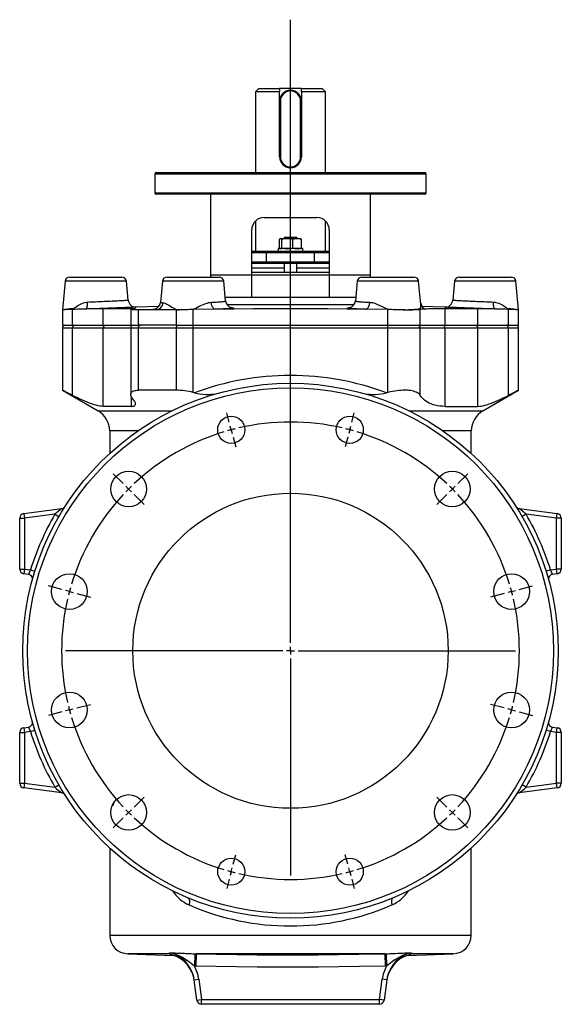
# Model space of a CAD drawing. Extents: x -375 to 427, y -62 to 976.
# Tile 4 of 4: x 78 to 427, y 341 to 976. Entities that reach past the tile are written whole.
import ezdxf

# ---------------------------------------------------------------- set-up
doc = ezdxf.new("R2010")
doc.units = 0
doc.layers.get('0').update_dxf_attribs({"linetype": 'CONTINUOUS'})
doc.layers.add('FORMAT', color=7, linetype='CONTINUOUS')

# ---------------------------------------------------------------- blocks, each defined once
blk = doc.blocks.new('SW_CENTERMARKSYMBOL_1')
at = {"layer": 'FORMAT', "color": 0}
for p, q in [((38.18, -137.47), (38.18, 264.48)), ((-1.29, 4.83), (-2.91, 10.87)), ((77.65, 4.83), (79.26, 10.87)), ((0, 0), (-0.65, 2.41)), ((0, 0), (0.65, -2.41)), ((76.35, 0), (75.7, -2.41)), ((76.35, 0), (77, 2.41)), ((1.29, -4.83), (2.91, -10.87)), ((75.06, -4.83), (73.44, -10.87)), ((-69.66, -34.64), (-76.02, -28.28)), ((146.01, -34.64), (152.37, -28.28)), ((-66.12, -38.18), (-67.89, -36.41)), ((142.47, -38.18), (144.24, -36.41)), ((-66.12, -38.18), (-64.35, -39.94)), ((-62.59, -41.71), (-56.22, -48.08)), ((138.94, -41.71), (132.57, -48.08)), ((142.47, -38.18), (140.71, -39.94)), ((-109.13, -103), (-117.82, -100.67)), ((185.48, -103), (194.17, -100.67)), ((-104.3, -104.3), (-106.71, -103.65)), ((-104.3, -104.3), (-101.88, -104.95)), ((-99.47, -105.59), (-90.78, -107.92)), ((175.82, -105.59), (167.13, -107.92)), ((180.65, -104.3), (178.24, -104.95)), ((180.65, -104.3), (183.06, -103.65)), ((33.18, -142.47), (-106.8, -142.47)), ((38.18, -142.47), (35.68, -142.47)), ((38.18, -142.47), (38.18, -139.97)), ((38.18, -142.47), (38.18, -144.97)), ((38.18, -142.47), (40.68, -142.47)), ((43.18, -142.47), (183.15, -142.47)), ((38.18, -147.47), (38.18, -287.45)), ((-99.47, -179.36), (-90.78, -177.03)), ((175.82, -179.36), (167.13, -177.03)), ((-109.13, -181.94), (-117.82, -184.27)), ((-104.3, -180.65), (-106.71, -181.3)), ((-104.3, -180.65), (-101.88, -180)), ((180.65, -180.65), (178.24, -180)), ((180.65, -180.65), (183.06, -181.3)), ((185.48, -181.94), (194.17, -184.27)), ((-62.59, -243.24), (-56.22, -236.87)), ((138.94, -243.24), (132.57, -236.87)), ((-66.12, -246.77), (-67.89, -248.54)), ((-66.12, -246.77), (-64.35, -245)), ((142.47, -246.77), (140.71, -245)), ((142.47, -246.77), (144.24, -248.54)), ((-69.66, -250.31), (-76.02, -256.67)), ((146.01, -250.31), (152.37, -256.67)), ((1.29, -280.12), (2.91, -274.08)), ((75.06, -280.12), (73.44, -274.08)), ((0, -284.95), (-0.65, -287.36)), ((0, -284.95), (0.65, -282.53)), ((76.35, -284.95), (75.7, -282.53)), ((76.35, -284.95), (77, -287.36)), ((-1.29, -289.78), (-2.91, -295.81)), ((77.65, -289.78), (79.26, -295.81))]:
    blk.add_line(p, q, dxfattribs=at)
for start, end in [(105, 105.97111), (104.02889, 105), (76.94223, 103.05777), (75, 75.97111), (74.02889, 75), (106.94223, 133.05777), (46.94223, 73.05777), (134.02889, 135), (45, 45.97111), (136.94223, 163.05777), (135, 135.97111), (44.02889, 45), (16.94223, 43.05777), (165, 165.97111), (164.02889, 165), (15, 15.97111), (14.02889, 15), (166.94223, 193.05777), (346.94223, 13.05777), (194.02889, 195), (195, 195.97111), (344.02889, 345), (345, 345.97111), (196.94223, 223.05777), (316.94223, 343.05777), (224.02889, 225), (225, 225.97111), (314.02889, 315), (315, 315.97111), (226.94223, 253.05777), (286.94223, 313.05777), (254.02889, 255), (255, 255.97111), (284.02889, 285), (285, 285.97111), (256.94223, 283.05777)]:
    blk.add_arc((38.18, -142.47), 147.5, start, end, dxfattribs=at)

msp = doc.modelspace()

# ---------------------------------------------------------------- linework, layer by layer
at = {"color": 7, "linetype": 'CONTINUOUS'}
for p, q in [((231.98, 931.14), (229.98, 929.14)), ((229.98, 929.14), (229.98, 877.04)), ((245.48, 929.14), (229.98, 929.14)), ((231.98, 931.14), (245.48, 931.14)), ((245.48, 931.14), (245.48, 929.14)), ((259.48, 931.14), (245.48, 931.14)), ((245.48, 923.14), (245.48, 929.14)), ((259.48, 931.14), (272.98, 931.14)), ((259.48, 929.14), (259.48, 931.14)), ((259.48, 929.14), (259.48, 923.14)), ((274.98, 929.14), (259.48, 929.14)), ((274.98, 929.14), (272.98, 931.14)), ((274.98, 877.04), (274.98, 929.14)), ((245.48, 887.14), (245.48, 923.14)), ((245.98, 923.14), (245.98, 887.14)), ((258.98, 887.14), (258.98, 923.14)), ((259.48, 923.14), (259.48, 887.14)), ((165.98, 877.04), (338.98, 877.04)), ((164.98, 876.04), (164.98, 864.04)), ((339.98, 864.04), (339.98, 876.04)), ((209.23, 863.04), (165.98, 863.04)), ((200.98, 863.04), (200.98, 810.84)), ((338.98, 863.04), (209.23, 863.04)), ((303.98, 810.84), (303.98, 863.04)), ((229.98, 845.86), (229.98, 826.34)), ((235.48, 848.04), (269.48, 848.04)), ((274.98, 826.34), (274.98, 845.85)), ((227.48, 810.84), (227.48, 840.04)), ((277.48, 840.04), (277.48, 810.84)), ((245.38, 828.52), (245.38, 833.86)), ((245.98, 834.44), (245.86, 834.36)), ((246.11, 834.44), (245.98, 834.44)), ((246.11, 834.44), (250.38, 834.44)), ((246.83, 828.52), (246.83, 833.86)), ((248.98, 835.34), (248.48, 834.84)), ((248.48, 834.84), (248.48, 834.44)), ((256.48, 834.84), (248.48, 834.84)), ((248.98, 835.34), (255.98, 835.34)), ((250.38, 834.44), (256.76, 834.44)), ((253.93, 828.52), (253.93, 833.86)), ((256.48, 834.84), (255.98, 835.34)), ((256.48, 834.44), (256.48, 834.84)), ((256.76, 834.44), (258.98, 834.44)), ((259.11, 834.36), (258.98, 834.44)), ((259.58, 828.52), (259.58, 833.86)), ((227.48, 826.34), (237.92, 826.34)), ((237.92, 826.34), (267.05, 826.34)), ((244.48, 827.94), (244.48, 826.34)), ((248.48, 827.94), (244.48, 827.94)), ((245.86, 828.01), (245.98, 827.94)), ((260.48, 827.94), (248.48, 827.94)), ((258.98, 827.94), (259.11, 828.01)), ((260.48, 826.34), (260.48, 827.94)), ((267.05, 826.34), (277.48, 826.34)), ((237.92, 818.34), (227.48, 818.34)), ((227.48, 812.84), (277.48, 812.84)), ((267.05, 818.34), (237.92, 818.34)), ((248.48, 818.34), (248.48, 812.84)), ((256.48, 812.84), (256.48, 818.34)), ((277.48, 818.34), (267.05, 818.34)), ((107.23, 806.92), (105.48, 788.55)), ((110.21, 809.64), (143.76, 809.64)), ((147.9, 794.73), (146.74, 806.92)), ((169.98, 806.92), (168.69, 793.31)), ((172.96, 809.64), (206.51, 809.64)), ((200.98, 810.84), (200.98, 809.64)), ((210.7, 794.2), (209.49, 806.92)), ((295.48, 806.92), (294.27, 794.2)), ((298.46, 809.64), (332.01, 809.64)), ((303.98, 809.64), (303.98, 810.84)), ((336.42, 791.82), (334.99, 806.92)), ((358.23, 806.92), (357.07, 794.73)), ((361.21, 809.64), (394.76, 809.64)), ((399.48, 788.55), (397.74, 806.92)), ((357.08, 794.73), (357.08, 794.73)), ((105.48, 788.55), (105.48, 778.64)), ((150.12, 789.17), (131.67, 789.17)), ((149.49, 788.71), (149.49, 778.64)), ((167.65, 790.72), (153.04, 790.21)), ((153.04, 790.21), (153.04, 790.21)), ((165.88, 788.55), (154.49, 788.55)), ((178.98, 788.55), (165.88, 788.55)), ((204.21, 788.83), (189.73, 788.63)), ((315.23, 788.63), (300.76, 788.83)), ((336.42, 791.82), (336.42, 791.83)), ((351.92, 790.21), (336.87, 790.73)), ((339.71, 789.02), (339.64, 789.03)), ((373.3, 789.17), (352.06, 789.17)), ((399.48, 778.64), (399.48, 788.55)), ((105.48, 778.64), (112.11, 778.64)), ((105.48, 776.64), (105.48, 736.64)), ((112.11, 778.64), (131.67, 778.64)), ((131.67, 778.64), (149.49, 778.64)), ((149.49, 778.64), (154.49, 778.64)), ((149.49, 776.64), (149.49, 734)), ((178.98, 778.64), (154.49, 778.64)), ((178.98, 778.64), (189.73, 778.64)), ((189.73, 778.64), (315.23, 778.64)), ((315.23, 778.64), (336.11, 778.64)), ((336.11, 778.64), (352.06, 778.64)), ((352.06, 778.64), (373.3, 778.64)), ((373.3, 778.64), (392.86, 778.64)), ((392.86, 778.64), (399.48, 778.64)), ((399.48, 736.64), (399.48, 776.64)), ((105.48, 736.64), (128.48, 723.36)), ((178.98, 736.64), (154.49, 736.64)), ((376.48, 723.36), (399.48, 736.64)), ((190.58, 734.99), (189.73, 735.2)), ((315.23, 735.2), (314.39, 734.99)), ((150.12, 726.24), (131.67, 726.24)), ((352.06, 726.24), (373.3, 726.24)), ((135.98, 710.37), (135.98, 695.85)), ((368.98, 695.85), (368.98, 710.37)), ((397.75, 661.66), (397.75, 661.66)), ((77.98, 621.27), (77.98, 654.11)), ((80.59, 657.08), (105.08, 660.3)), ((399.89, 660.3), (424.38, 657.08)), ((426.98, 654.11), (426.98, 621.27)), ((83.59, 617.9), (80.59, 618.29)), ((424.38, 618.29), (421.38, 617.9)), ((86.09, 614.14), (86.09, 614.13)), ((418.86, 614.18), (418.88, 614.13)), ((86.11, 523.09), (86.09, 523.14)), ((418.87, 523.14), (418.88, 523.14)), ((77.98, 483.17), (77.98, 516.01)), ((80.59, 518.98), (83.59, 519.37)), ((421.38, 519.37), (424.38, 518.98)), ((426.98, 516.01), (426.98, 483.17)), ((105.08, 476.97), (80.59, 480.19)), ((424.38, 480.19), (399.89, 476.97)), ((107.21, 475.62), (107.22, 475.61)), ((137.71, 468.64), (137.52, 468.64)), ((135.98, 441.42), (135.98, 385.22)), ((368.98, 385.22), (368.98, 441.42)), ((147.57, 373.23), (177.2, 372.2)), ((172.54, 373.21), (172.85, 373.18)), ((327.78, 372.2), (357.4, 373.23)), ((192.14, 343.24), (190.4, 356.47)), ((314.57, 356.47), (312.83, 343.24)), ((309.85, 340.64), (195.11, 340.64))]:
    msp.add_line(p, q, dxfattribs=at)
at = {"color": 8, "linetype": 'CONTINUOUS'}
for p, q in [((245.48, 923.14), (245.98, 923.14)), ((258.98, 923.14), (259.48, 923.14)), ((245.48, 887.14), (245.98, 887.14)), ((258.98, 887.14), (259.48, 887.14)), ((339.98, 876.04), (164.98, 876.04)), ((164.98, 864.04), (208.73, 864.04)), ((208.73, 864.04), (339.98, 864.04)), ((237.11, 825.34), (227.48, 825.34)), ((227.48, 819.34), (237.11, 819.34)), ((267.86, 825.34), (237.11, 825.34)), ((237.11, 819.34), (237.11, 825.34)), ((237.11, 819.34), (267.86, 819.34)), ((267.86, 819.34), (267.86, 825.34)), ((277.48, 825.34), (267.86, 825.34)), ((267.86, 819.34), (277.48, 819.34)), ((248.48, 815.34), (227.48, 815.34)), ((277.48, 815.34), (256.48, 815.34)), ((117.11, 806.92), (107.23, 806.92)), ((146.74, 806.92), (117.11, 806.92)), ((179.86, 806.92), (169.98, 806.92)), ((209.49, 806.92), (179.86, 806.92)), ((227.48, 810.84), (200.98, 810.84)), ((277.48, 810.84), (227.48, 810.84)), ((227.48, 796.71), (227.48, 810.84)), ((303.98, 810.84), (277.48, 810.84)), ((277.48, 810.84), (277.48, 796.71)), ((305.36, 806.92), (295.48, 806.92)), ((334.99, 806.92), (305.36, 806.92)), ((368.11, 806.92), (358.23, 806.92)), ((397.74, 806.92), (368.11, 806.92)), ((210.46, 796.71), (227.48, 796.71)), ((227.48, 796.71), (277.48, 796.71)), ((277.48, 796.71), (294.51, 796.71)), ((112.11, 778.64), (112.11, 788.75)), ((131.67, 778.64), (131.67, 789.17)), ((150.12, 788.82), (150.12, 789.17)), ((154.49, 778.64), (154.49, 788.55)), ((178.98, 778.64), (178.98, 788.55)), ((189.73, 778.64), (189.73, 788.63)), ((293.31, 791.71), (211.64, 791.71)), ((315.23, 778.64), (315.23, 788.63)), ((336.11, 778.64), (336.11, 788.75)), ((352.06, 778.64), (352.06, 789.17)), ((373.3, 778.64), (373.3, 789.17)), ((392.86, 778.64), (392.86, 788.75)), ((112.11, 776.64), (105.48, 776.64)), ((131.67, 776.64), (112.11, 776.64)), ((112.11, 733.31), (112.11, 776.64)), ((149.49, 776.64), (131.67, 776.64)), ((131.67, 726.24), (131.67, 776.64)), ((154.49, 776.64), (149.49, 776.64)), ((178.98, 776.64), (154.49, 776.64)), ((154.49, 736.64), (154.49, 776.64)), ((189.73, 776.64), (178.98, 776.64)), ((178.98, 736.64), (178.98, 776.64)), ((189.73, 776.64), (189.73, 778.64)), ((315.23, 776.64), (189.73, 776.64)), ((189.73, 735.2), (189.73, 776.64)), ((315.23, 776.64), (315.23, 778.64)), ((315.23, 735.2), (315.23, 776.64)), ((336.11, 776.64), (315.23, 776.64)), ((336.11, 733.31), (336.11, 776.64)), ((352.06, 776.64), (336.11, 776.64)), ((352.06, 726.24), (352.06, 776.64)), ((373.3, 776.64), (352.06, 776.64)), ((373.3, 726.24), (373.3, 776.64)), ((392.86, 776.64), (373.3, 776.64)), ((392.86, 733.31), (392.86, 776.64)), ((399.48, 776.64), (392.86, 776.64)), ((150.12, 726.24), (150.12, 732.05)), ((128.48, 723.36), (176.21, 723.36)), ((328.76, 723.36), (376.48, 723.36)), ((154.15, 710.37), (135.98, 710.37)), ((368.98, 710.37), (350.81, 710.37)), ((77.98, 654.11), (80.98, 654.11)), ((80.59, 657.08), (80.98, 654.11)), ((100.68, 656.7), (80.98, 654.11)), ((80.98, 654.11), (80.98, 621.27)), ((100.68, 656.7), (103.27, 655.19)), ((404.29, 656.7), (401.7, 655.19)), ((423.98, 654.11), (404.29, 656.7)), ((423.98, 654.11), (424.38, 657.08)), ((423.98, 621.27), (423.98, 654.11)), ((426.98, 654.11), (423.98, 654.11)), ((77.98, 621.27), (80.98, 621.27)), ((80.98, 621.27), (80.59, 618.29)), ((80.98, 621.27), (84.9, 620.75)), ((84.9, 620.75), (87.77, 619.86)), ((420.07, 620.75), (417.2, 619.86)), ((420.07, 620.75), (423.98, 621.27)), ((424.38, 618.29), (423.98, 621.27)), ((426.98, 621.27), (423.98, 621.27)), ((77.98, 516.01), (80.98, 516.01)), ((80.59, 518.98), (80.98, 516.01)), ((84.9, 516.52), (80.98, 516.01)), ((80.98, 516.01), (80.98, 483.17)), ((84.9, 516.52), (87.77, 517.41)), ((420.07, 516.52), (417.2, 517.41)), ((423.98, 516.01), (420.07, 516.52)), ((423.98, 516.01), (424.38, 518.98)), ((426.98, 516.01), (423.98, 516.01)), ((423.98, 483.17), (423.98, 516.01)), ((77.98, 483.17), (80.98, 483.17)), ((80.98, 483.17), (80.59, 480.19)), ((80.98, 483.17), (100.68, 480.57)), ((404.29, 480.57), (423.98, 483.17)), ((424.38, 480.19), (423.98, 483.17)), ((426.98, 483.17), (423.98, 483.17)), ((100.68, 480.57), (103.27, 482.08)), ((404.29, 480.57), (401.7, 482.08)), ((135.98, 385.22), (252.48, 385.22)), ((252.48, 385.22), (368.98, 385.22)), ((172.17, 373.23), (147.57, 373.23)), ((172.6, 373.21), (172.17, 373.23)), ((190.87, 373.25), (190.59, 365.26)), ((190.87, 373.25), (191.64, 373.23)), ((191.64, 373.23), (191.47, 365.24)), ((313.33, 373.23), (191.64, 373.23)), ((313.33, 373.23), (314.09, 373.25)), ((313.33, 373.23), (313.49, 365.24)), ((314.09, 373.25), (314.38, 365.26)), ((332.79, 373.23), (332.46, 373.21)), ((357.4, 373.23), (332.79, 373.23)), ((191.47, 365.24), (190.59, 365.26)), ((314.38, 365.26), (313.49, 365.24)), ((190.4, 356.47), (193.37, 356.87)), ((193.37, 356.87), (195.11, 343.64)), ((309.85, 343.64), (311.59, 356.87)), ((314.57, 356.47), (311.59, 356.87)), ((192.14, 343.24), (195.11, 343.64)), ((195.11, 340.64), (195.11, 343.64)), ((195.11, 343.64), (309.85, 343.64)), ((312.83, 343.24), (309.85, 343.64)), ((309.85, 340.64), (309.85, 343.64))]:
    msp.add_line(p, q, dxfattribs=at)
at = {"color": 8, "linetype": 'CONTINUOUS', "flags": 128}
for points in [[(121.73, 793.52), (122.93, 793.57), (124.15, 793.62), (125.38, 793.67), (126.79, 793.73), (128.21, 793.79), (129.63, 793.85), (131.03, 793.91), (132.4, 793.97), (133.75, 794.03), (135.08, 794.09), (136.36, 794.15), (137.61, 794.21), (138.8, 794.27), (139.93, 794.32), (141.01, 794.37), (142.03, 794.43), (142.98, 794.47), (143.85, 794.52), (144.64, 794.56), (145.36, 794.6), (145.99, 794.63), (146.54, 794.66), (146.99, 794.68), (147.36, 794.7), (147.63, 794.72), (147.81, 794.73), (147.89, 794.73), (147.89, 794.73)], [(201.39, 793.36), (202.57, 793.41), (203.69, 793.46), (204.72, 793.52), (205.67, 793.57), (206.56, 793.63), (207.36, 793.69), (208.09, 793.75), (208.73, 793.81), (209.28, 793.87), (209.75, 793.93), (210.13, 793.99), (210.41, 794.05), (210.59, 794.11), (210.69, 794.17), (210.68, 794.2)], [(294.28, 794.2), (294.28, 794.17), (294.36, 794.12), (294.5, 794.07), (294.7, 794.02), (294.97, 793.97), (295.3, 793.92), (295.7, 793.87), (296.17, 793.82), (296.69, 793.77), (297.27, 793.72), (297.89, 793.67), (298.57, 793.62), (299.33, 793.57), (300.13, 793.52), (300.99, 793.48), (302.24, 793.42), (303.58, 793.36)], [(357.08, 794.73), (357.08, 794.73), (357.14, 794.73), (357.26, 794.72), (357.45, 794.71), (357.7, 794.7), (358.03, 794.68), (358.42, 794.66), (358.86, 794.64), (359.36, 794.61), (359.91, 794.58), (360.54, 794.55), (361.23, 794.51), (361.97, 794.47), (362.74, 794.44), (363.56, 794.39), (364.43, 794.35), (365.36, 794.31), (366.33, 794.26), (367.34, 794.21), (368.36, 794.16), (369.41, 794.11), (370.48, 794.06), (371.61, 794.01), (372.76, 793.96), (373.92, 793.91), (375.07, 793.86), (376.23, 793.81), (377.39, 793.76), (378.59, 793.71), (379.78, 793.66), (380.97, 793.61), (382.11, 793.56), (383.24, 793.52)], [(112.14, 789.18), (112.4, 789.25), (112.66, 789.38), (112.83, 789.49), (113.66, 790.06), (114.51, 790.65), (115.39, 791.24), (116.24, 791.74), (117.13, 792.21), (118.05, 792.63), (119.01, 792.99), (120, 793.27), (120.86, 793.44), (121.73, 793.52)], [(120.65, 788.99), (120.76, 789.02), (120.86, 789.08), (120.96, 789.18), (121.06, 789.31), (121.15, 789.48), (121.24, 789.68), (121.32, 789.91), (121.4, 790.18), (121.47, 790.47), (121.53, 790.78), (121.58, 791.13), (121.63, 791.49), (121.67, 791.87), (121.69, 792.26), (121.71, 792.67), (121.73, 793.09), (121.73, 793.52)], [(153.04, 790.21), (153.05, 790.21), (152.99, 790.2), (152.85, 790.2), (152.63, 790.19), (152.32, 790.18), (151.93, 790.16), (151.47, 790.14), (150.94, 790.12), (150.34, 790.09), (149.64, 790.06), (148.87, 790.03), (148.03, 789.99), (147.15, 789.96), (146.21, 789.92), (145.21, 789.88), (144.12, 789.83), (142.97, 789.79), (141.77, 789.74), (140.59, 789.7)], [(165.88, 788.55), (165.36, 788.57), (164.91, 788.6), (164.53, 788.63), (164.23, 788.67), (164.01, 788.7), (163.87, 788.74), (163.82, 788.78), (163.85, 788.82), (163.95, 788.86), (164.15, 788.9), (164.42, 788.95), (164.78, 788.99), (165.17, 789.03)], [(168.69, 793.31), (168.69, 793.31), (168.73, 793.26), (168.87, 793.22), (169.1, 793.18), (169.43, 793.14), (169.85, 793.1), (170.36, 793.07)], [(170.36, 793.07), (170.88, 792.99), (171.45, 792.8), (172.07, 792.53), (172.82, 792.15), (173.64, 791.7), (174.5, 791.2), (175.41, 790.66), (176.37, 790.08), (177.63, 789.33), (178.96, 788.56), (178.98, 788.55)], [(178.98, 788.55), (179.58, 788.56), (180.6, 788.59), (181.64, 788.63), (182.69, 788.66), (183.77, 788.7), (185.02, 788.74), (186.29, 788.79), (188, 788.85), (189.72, 788.92)], [(189.72, 788.92), (189.86, 788.93), (190.15, 789.01), (190.43, 789.12), (190.71, 789.25), (191.54, 789.67), (192.61, 790.22), (193.67, 790.76), (194.72, 791.27), (195.81, 791.76), (196.89, 792.22), (197.96, 792.62), (198.82, 792.89), (199.68, 793.11), (200.54, 793.27), (201.39, 793.36)], [(189.73, 788.63), (189.73, 788.67), (189.73, 788.7), (189.73, 788.74), (189.73, 788.77), (189.73, 788.81), (189.73, 788.85), (189.73, 788.88), (189.72, 788.92)], [(204.21, 788.83), (203.97, 788.86), (203.74, 788.92), (203.5, 789.02), (203.27, 789.16), (203.05, 789.32), (202.83, 789.53), (202.63, 789.76), (202.44, 790.02), (202.25, 790.31), (202.09, 790.63), (201.93, 790.97), (201.8, 791.33), (201.68, 791.71), (201.58, 792.11), (201.5, 792.51), (201.43, 792.93), (201.39, 793.36)], [(214.18, 789.95), (214.24, 789.94), (214.69, 789.9), (215.07, 789.86), (215.36, 789.82), (215.56, 789.77), (215.69, 789.73), (215.73, 789.68), (215.69, 789.63), (215.57, 789.58), (215.37, 789.53), (215.09, 789.48), (214.73, 789.43), (214.3, 789.38), (213.77, 789.33), (213.17, 789.28), (212.49, 789.22), (211.76, 789.17), (210.96, 789.13), (210.1, 789.08), (209.15, 789.03), (208.13, 788.98), (207.06, 788.94), (205.67, 788.88), (204.21, 788.83)], [(300.76, 788.83), (299.65, 788.87), (298.58, 788.91), (297.55, 788.95), (296.31, 789.01), (295.16, 789.06), (294.09, 789.12), (293.11, 789.18), (292.25, 789.24), (291.48, 789.3), (290.83, 789.36), (290.28, 789.42), (289.84, 789.48), (289.52, 789.55), (289.32, 789.61), (289.24, 789.66), (289.28, 789.72), (289.43, 789.78), (289.7, 789.83), (290.08, 789.88), (290.58, 789.93), (290.78, 789.95)], [(300.76, 788.83), (301, 788.86), (301.23, 788.92), (301.47, 789.02), (301.7, 789.16), (301.92, 789.32), (302.13, 789.53), (302.34, 789.76), (302.53, 790.02), (302.71, 790.31), (302.88, 790.63), (303.03, 790.97), (303.17, 791.33), (303.29, 791.71), (303.39, 792.11), (303.47, 792.51), (303.53, 792.93), (303.58, 793.36)], [(303.58, 793.36), (304.14, 793.31), (304.7, 793.23), (305.28, 793.12), (305.87, 792.97), (306.78, 792.69), (307.71, 792.36), (308.63, 791.99), (310.07, 791.35), (311.51, 790.65), (312.77, 790.01), (314.04, 789.36), (314.5, 789.14), (314.97, 788.96), (315.12, 788.93), (315.24, 788.92)], [(315.23, 788.63), (315.24, 788.67), (315.24, 788.7), (315.24, 788.74), (315.24, 788.77), (315.24, 788.81), (315.24, 788.85), (315.24, 788.88), (315.24, 788.92)], [(315.24, 788.92), (316.41, 788.87), (317.57, 788.83), (318.73, 788.78), (319.89, 788.74), (320.96, 788.71), (322.02, 788.67), (322.93, 788.64), (323.82, 788.61), (325.13, 788.57), (325.39, 788.56), (325.98, 788.55)], [(339.47, 789.06), (339.77, 789.04), (340.18, 788.99)], [(340.18, 788.99), (339.77, 789.02), (339.71, 789.02)], [(384.31, 788.99), (384.21, 789.02), (384.11, 789.08), (384.01, 789.18), (383.91, 789.31), (383.82, 789.48), (383.73, 789.68), (383.65, 789.91), (383.57, 790.18), (383.5, 790.47), (383.44, 790.78), (383.39, 791.13), (383.34, 791.49), (383.3, 791.87), (383.27, 792.26), (383.25, 792.67), (383.24, 793.09), (383.24, 793.52)], [(383.24, 793.52), (384.06, 793.44), (384.86, 793.3), (385.82, 793.04), (386.74, 792.7), (387.64, 792.31), (388.49, 791.87), (389.32, 791.39), (390.11, 790.88), (390.87, 790.34), (391.62, 789.82), (392.35, 789.36), (392.59, 789.24), (392.83, 789.18)], [(112.11, 776.64), (112.12, 776.92), (112.16, 777.2), (112.23, 777.47), (112.33, 777.72), (112.45, 777.95), (112.58, 778.15), (112.74, 778.32), (112.92, 778.46), (113.1, 778.56), (113.29, 778.62), (113.49, 778.64)], [(154.49, 776.64), (154.5, 776.92), (154.54, 777.2), (154.61, 777.47), (154.7, 777.72), (154.81, 777.95), (154.95, 778.15), (155.1, 778.32), (155.27, 778.46), (155.45, 778.56), (155.63, 778.62), (155.82, 778.64)], [(178.98, 776.64), (178.99, 776.92), (179.02, 777.2), (179.07, 777.47), (179.14, 777.72), (179.23, 777.95), (179.33, 778.15), (179.44, 778.32), (179.57, 778.46), (179.7, 778.56), (179.84, 778.62), (179.98, 778.64)], [(186.21, 409.38), (186.41, 409.27), (186.59, 409.14), (186.76, 408.97), (186.91, 408.78), (187.04, 408.55), (187.16, 408.3), (187.25, 408.02), (187.32, 407.72), (187.37, 407.4), (187.39, 407.06), (187.4, 406.7), (187.38, 406.33), (187.34, 405.95), (187.28, 405.56), (187.2, 405.16), (187.09, 404.76)], [(318.76, 409.38), (318.56, 409.27), (318.37, 409.14), (318.21, 408.97), (318.06, 408.78), (317.92, 408.55), (317.81, 408.3), (317.72, 408.02), (317.65, 407.72), (317.6, 407.4), (317.57, 407.06), (317.57, 406.7), (317.59, 406.33), (317.63, 405.95), (317.69, 405.56), (317.77, 405.16), (317.87, 404.76)], [(171.94, 373.27), (171.98, 373.26), (172.54, 373.21)], [(174.85, 373.8), (174.87, 373.8), (175.92, 373.79), (176.99, 373.77), (178.08, 373.75), (179.19, 373.72), (180.8, 373.67), (182.48, 373.6), (184.22, 373.53), (185.13, 373.49), (186.04, 373.44), (187.2, 373.39), (188.39, 373.33), (189.62, 373.29), (190.87, 373.25)], [(190.59, 365.26), (189.59, 366.02), (188.61, 366.8), (187.62, 367.56), (186.07, 368.71), (184.48, 369.79), (182.84, 370.79), (181.14, 371.68), (179.68, 372.34), (178.19, 372.9), (176.57, 373.4), (174.89, 373.8), (174.85, 373.8)], [(191.64, 373.23), (204.75, 372.99), (217.87, 372.79), (230.99, 372.64), (244.1, 372.57), (257.23, 372.56), (270.35, 372.62), (283.47, 372.74), (296.59, 372.93), (313.33, 373.23)], [(314.09, 373.25), (315.14, 373.28), (316.18, 373.32), (317.2, 373.36), (318.21, 373.41), (319.92, 373.49), (321.57, 373.57), (323.2, 373.63), (324.77, 373.69), (326.15, 373.73), (327.49, 373.76), (328.81, 373.78), (329.46, 373.79), (330.1, 373.8), (330.12, 373.8)], [(330.12, 373.8), (330.08, 373.8), (329.05, 373.57), (328.03, 373.3), (327.05, 373), (326.09, 372.65), (324.33, 371.92), (322.63, 371.07), (321.13, 370.19), (319.67, 369.24), (318.24, 368.23), (316.85, 367.18), (315.62, 366.21), (314.38, 365.26)], [(332.43, 373.21), (332.99, 373.26), (333.03, 373.27)], [(313.49, 365.24), (296.72, 364.93), (283.57, 364.75), (270.42, 364.62), (257.26, 364.56), (244.11, 364.57), (230.95, 364.65), (217.79, 364.79), (204.63, 364.99), (191.47, 365.24)]]:
    msp.add_lwpolyline(points, dxfattribs=at)
at = {"color": 7, "linetype": 'CONTINUOUS', "flags": 128}
for points in [[(112.11, 788.75), (111.27, 788.72), (110.48, 788.7), (109.74, 788.67), (109.04, 788.65), (108.39, 788.63), (107.81, 788.62), (107.3, 788.6), (106.85, 788.59), (106.46, 788.58), (106.13, 788.57), (105.87, 788.56), (105.67, 788.55), (105.53, 788.55), (105.48, 788.55)], [(120.65, 788.99), (119.44, 788.96), (118.18, 788.93), (116.74, 788.89), (115.24, 788.84), (113.7, 788.8), (112.11, 788.75)], [(140.59, 789.7), (140.57, 789.7), (139.31, 789.65), (138.03, 789.6), (136.67, 789.55), (135.28, 789.5), (133.86, 789.45), (132.46, 789.4), (131.04, 789.35), (129.61, 789.3), (128.14, 789.24), (126.65, 789.19), (125.17, 789.14), (124.04, 789.1), (122.91, 789.07), (121.77, 789.03), (120.65, 788.99)], [(154.49, 788.55), (153.58, 788.55), (152.76, 788.55), (152.01, 788.56), (151.35, 788.57), (150.79, 788.59), (150.32, 788.61), (149.96, 788.63), (149.7, 788.65), (149.54, 788.68), (149.49, 788.71), (149.54, 788.74), (149.71, 788.77), (149.95, 788.81), (150.29, 788.84), (150.71, 788.88), (151.22, 788.92)], [(151.22, 788.92), (151.65, 788.95), (152, 788.98), (152.28, 789.01), (152.47, 789.04), (152.58, 789.06), (152.6, 789.09), (152.53, 789.11), (152.38, 789.13), (152.15, 789.14), (151.83, 789.15), (151.44, 789.16), (150.97, 789.17), (150.57, 789.17), (150.12, 789.17)], [(189.73, 788.63), (188.54, 788.62), (187.36, 788.6), (186.18, 788.59), (184.98, 788.57), (183.79, 788.57), (182.62, 788.56), (181.69, 788.55), (180.77, 788.55), (179.87, 788.55), (178.98, 788.55)], [(300.76, 788.83), (288.69, 788.96), (276.62, 789.06), (264.56, 789.11), (252.49, 789.13), (240.42, 789.11), (228.35, 789.06), (216.28, 788.96), (204.21, 788.83)], [(325.98, 788.55), (325.02, 788.55), (324.03, 788.55), (323.01, 788.55), (321.96, 788.56), (320.34, 788.57), (318.68, 788.59), (316.97, 788.61), (315.23, 788.63)], [(384.31, 788.99), (382.92, 789.04), (381.51, 789.09), (380.44, 789.12), (379.37, 789.16), (378.28, 789.19), (377.2, 789.23), (376.09, 789.27), (374.99, 789.31), (373.89, 789.35), (372.79, 789.39), (371.74, 789.42), (370.7, 789.46), (369.66, 789.5), (368.64, 789.54), (367.62, 789.57), (366.61, 789.61), (365.62, 789.65), (364.64, 789.69), (363.73, 789.72), (362.84, 789.76), (361.97, 789.79), (361.13, 789.82), (360.3, 789.86), (359.5, 789.89), (358.73, 789.92), (357.99, 789.95), (357.32, 789.98), (356.68, 790), (356.07, 790.03), (355.51, 790.05), (354.96, 790.08), (354.46, 790.1), (354, 790.12), (353.59, 790.13), (353.23, 790.15), (352.91, 790.16), (352.64, 790.18), (352.41, 790.19), (352.22, 790.19), (352.07, 790.2), (351.98, 790.2), (351.93, 790.21), (351.92, 790.21)], [(392.86, 788.75), (390.59, 788.82), (388.41, 788.88), (386.31, 788.94), (384.31, 788.99)], [(399.48, 788.55), (399.46, 788.55), (399.37, 788.55), (399.23, 788.55), (399.03, 788.56), (398.76, 788.57), (398.42, 788.58), (398.02, 788.59), (397.54, 788.6), (397, 788.62), (396.4, 788.64), (395.63, 788.66), (394.79, 788.69), (393.86, 788.72), (392.86, 788.75)], [(151.22, 730.53), (150.65, 731.23), (150.19, 731.92), (149.84, 732.58), (149.61, 733.21), (149.51, 733.69), (149.49, 734.14), (149.56, 734.57), (149.72, 734.96), (149.97, 735.32), (150.35, 735.67), (150.85, 735.98), (151.45, 736.23), (152.16, 736.42), (152.87, 736.54), (153.64, 736.61), (154.49, 736.64)], [(336.11, 733.31), (335.75, 733.79), (335.31, 734.24), (334.77, 734.66), (334.16, 735.04), (333.47, 735.39), (332.68, 735.69), (331.82, 735.96), (330.88, 736.19), (329.87, 736.37), (328.8, 736.5), (327.9, 736.58), (326.96, 736.62), (325.98, 736.64), (324.81, 736.62), (323.59, 736.55), (322.34, 736.45), (321.07, 736.31), (319.79, 736.13), (318.28, 735.87), (316.75, 735.56), (315.23, 735.2)], [(131.67, 726.24), (130.68, 726.29), (129.61, 726.41), (128.46, 726.63), (127.23, 726.92), (125.88, 727.3), (124.46, 727.77), (122.96, 728.32), (121.4, 728.94), (119.97, 729.54), (118.49, 730.2), (116.97, 730.9), (115.39, 731.66), (113.77, 732.46), (112.11, 733.31)], [(150.12, 726.24), (150.64, 726.27), (151.1, 726.33), (151.51, 726.43), (151.85, 726.58), (152.2, 726.83), (152.44, 727.14), (152.57, 727.5), (152.59, 727.94), (152.5, 728.43), (152.29, 728.95), (152.01, 729.46), (151.65, 729.98), (151.22, 730.53)], [(352.06, 726.24), (350.38, 726.29), (348.77, 726.41), (347.24, 726.63), (345.79, 726.92), (344.38, 727.3), (343.06, 727.77), (341.82, 728.32), (340.68, 728.94), (339.75, 729.54), (338.88, 730.2), (338.09, 730.9), (337.36, 731.66), (336.7, 732.46), (336.11, 733.31)], [(373.3, 726.24), (374.28, 726.29), (375.36, 726.41), (376.51, 726.63), (377.74, 726.92), (379.08, 727.3), (380.51, 727.77), (382, 728.32), (383.57, 728.94), (385, 729.54), (386.47, 730.2), (388, 730.9), (389.58, 731.66), (391.2, 732.46), (392.86, 733.31)], [(172.48, 373.22), (172.51, 373.22), (172.54, 373.21)], [(331.78, 373.14), (332.33, 373.2), (332.43, 373.21)], [(188.58, 362.12), (188.75, 361.78), (188.96, 361.31)], [(315.99, 361.27), (316.16, 361.67), (316.36, 362.08)], [(190.4, 356.47), (190.17, 357.84), (190.11, 358.09)], [(314.85, 358.08), (314.8, 357.84), (314.57, 356.47)]]:
    msp.add_lwpolyline(points, dxfattribs=at)
at = {"color": 7, "linetype": 'CONTINUOUS'}
for centre, radius in [((252.48, 568.64), 172.5), ((214.31, 711.11), 8.75), ((290.66, 711.11), 8.75), ((148.19, 672.93), 11.5), ((356.78, 672.93), 11.5), ((252.48, 568.64), 101.6), ((110.01, 606.81), 11.5), ((394.96, 606.81), 11.5), ((110.01, 530.46), 11.5), ((394.96, 530.46), 11.5), ((148.19, 464.34), 11.5), ((356.78, 464.34), 11.5), ((214.31, 426.16), 8.75), ((290.66, 426.16), 8.75)]:
    msp.add_circle(centre, radius, dxfattribs=at)
at = {"color": 8, "linetype": 'CONTINUOUS'}
msp.add_circle((252.48, 568.64), 169.5, dxfattribs=at)
at = {"color": 7, "linetype": 'CONTINUOUS'}
for centre, radius, start, end in [((252.48, 923.14), 7, 360, 180), ((252.48, 923.14), 6.5, 0, 180), ((252.48, 887.14), 7, 180, 0), ((252.48, 887.14), 6.5, 180, 0), ((165.98, 876.04), 1, 90, 180), ((338.98, 876.04), 1, 0, 90), ((165.98, 864.04), 1, 180, 270), ((338.98, 864.04), 1, 270, 0), ((235.48, 840.04), 8, 90.00531, 179.99469), ((269.48, 840.03), 8, 0.01537, 89.98463), ((246.32, 833.43), 1.03, 102.00263, 155.60718), ((245.88, 833.41), 1.05, 24.99979, 77.39039), ((250.52, 822.41), 12.03, 90.68637, 107.88781), ((250.22, 822.35), 12.09, 72.15795, 89.26788), ((256.9, 826.58), 7.86, 91.01803, 112.18139), ((256.66, 826.77), 7.67, 67.54841, 89.25218), ((258.28, 833.1), 1.51, 30.02004, 56.68418), ((246.33, 828.96), 1.05, 204.99979, 257.39039), ((245.89, 828.94), 1.03, 282.00263, 335.60718), ((250.53, 840.03), 12.09, 252.15795, 269.26788), ((250.23, 839.96), 12.03, 270.68637, 287.88781), ((256.86, 835.6), 7.67, 247.54841, 269.25218), ((256.62, 835.8), 7.86, 271.01803, 292.18139), ((258.37, 829.19), 1.39, 301.99364, 330.82505), ((110.21, 806.64), 3, 90, 174.58281), ((143.76, 806.64), 3, 5.41719, 90), ((172.96, 806.64), 3, 90, 174.58281), ((206.51, 806.64), 3, 5.41719, 90), ((298.46, 806.64), 3, 90, 174.58281), ((332.01, 806.64), 3, 5.41719, 90), ((361.21, 806.64), 3, 90, 174.58281), ((394.76, 806.64), 3, 5.41719, 90), ((152.87, 795.2), 4.99, 185.31831, 271.96904), ((215.49, 794.58), 4.81, 184.45348, 257.12067), ((289.48, 794.58), 4.81, 282.86474, 355.57068), ((352.1, 795.2), 5, 268.43518, 354.63082), ((133.73, 330.77), 458.41, 90.25675, 91.63424), ((163.86, 793.69), 4.84, 283.10792, 355.4454), ((327.98, 942.8), 154.26, 269.25687, 273.02098), ((342.9, 710.05), 78.99, 91.97869, 94.93164), ((341.16, 793.75), 4.89, 185.14794, 218.29286), ((339.9, 792.59), 3.56, 192.32475, 265.80891), ((350.95, 473.58), 315.59, 89.79824, 91.95561), ((371.24, 330.47), 458.71, 88.3662, 89.74281), ((107.48, 776.64), 2, 90, 180), ((151.49, 776.64), 2, 90, 180), ((397.48, 776.64), 2, 0, 90), ((-99.72, 320.24), 464.21, 62.85059, 63.76556), ((178.46, 691.65), 44.99, 75.49116, 89.3348), ((604.96, 319.69), 464.83, 116.23504, 117.1488), ((198.97, 767.64), 33.71, 255.59245, 280.36803), ((306.05, 766.27), 32.37, 259.11067, 284.92885), ((120.98, 710.37), 15, 0, 60), ((383.98, 710.37), 15, 120, 180), ((104.69, 663.28), 3, 277.5, 327.3661), ((400.28, 663.28), 3, 212.6339, 262.5), ((80.98, 654.11), 3, 97.5, 180), ((423.98, 654.11), 3, 0, 82.5), ((80.98, 621.27), 3, 180, 262.5), ((83.2, 614.92), 3, 344.70747, 82.5), ((421.77, 614.92), 3, 97.5, 191.82695), ((423.98, 621.27), 3, 277.5, 0), ((83.63, 614.83), 2.55, 345.30324, 348.35586), ((421.17, 614.79), 2.38, 191.60323, 194.8075), ((83.2, 522.35), 3, 277.5, 11.82695), ((83.8, 522.48), 2.38, 11.60323, 14.8075), ((421.77, 522.35), 3, 164.70747, 262.5), ((421.34, 522.45), 2.55, 165.30324, 168.35586), ((80.98, 516.01), 3, 97.5, 180), ((423.98, 516.01), 3, 0, 82.5), ((80.98, 483.17), 3, 180, 262.5), ((423.98, 483.17), 3, 277.5, 0), ((104.69, 473.99), 3, 32.6339, 82.5), ((400.28, 473.99), 3, 97.5, 147.3661), ((135.56, 470.95), 3.17, 312.93866, 358.23629), ((147.98, 385.22), 12, 180, 268), ((356.98, 385.22), 12, 272, 0), ((171.72, 353.56), 18.9, 7.08904, 24.2108), ((333.09, 353.59), 18.74, 155.8286, 172.95566), ((195.11, 343.64), 3, 187.5, 270), ((309.85, 343.64), 3, 270, 352.5)]:
    msp.add_arc(centre, radius, start, end, dxfattribs=at)
at = {"color": 8, "linetype": 'CONTINUOUS'}
for centre, radius, start, end in [((238.03, 825.42), 0.92, 96.66512, 185.38798), ((266.94, 825.42), 0.92, 354.61202, 83.33488), ((238.03, 819.25), 0.92, 174.61202, 263.33488), ((266.94, 819.25), 0.92, 276.66512, 5.38798), ((112.54, 749.63), 39.55, 90.58872, 100.28048), ((105.06, 789.45), 7.08, 354.31542, 357.81644), ((165.54, 793.36), 4.83, 274.09169, 356.55361), ((325.19, 881.63), 93.09, 270.49066, 276.70325), ((332.17, 791.07), 4.32, 334.05134, 10.01482), ((341.17, 789.7), 5.15, 185.77705, 190.63067), ((399.91, 789.45), 7.08, 182.18356, 185.68458), ((392.43, 749.66), 39.52, 79.71494, 89.41586), ((133.61, 776.7), 1.93, 91.76059, 181.99432), ((334.14, 776.66), 1.97, 359.25436, 89.0714), ((350.23, 776.82), 1.84, 354.29297, 81.03594), ((371.35, 776.69), 1.95, 358.36143, 87.88366), ((391.06, 776.87), 1.81, 352.51832, 76.84439), ((252.48, 568.64), 177.5, 69.58978, 110.41022), ((252.48, 568.64), 175.5, 149.88243, 162.72529), ((193.03, 548.39), 142.34, 128.16124, 130.45264), ((311.95, 548.4), 142.33, 49.54728, 51.83884), ((252.48, 568.64), 175.5, 17.27471, 30.11757), ((128.25, 599.11), 48.45, 153.47023, 157.18423), ((376.68, 599.09), 48.49, 22.81728, 26.52825), ((128.28, 538.18), 48.49, 202.81728, 206.52825), ((252.48, 568.64), 175.5, 197.27471, 210.11757), ((252.48, 568.64), 175.5, 329.88243, 342.72529), ((376.72, 538.16), 48.45, 333.47023, 337.18423), ((193.02, 588.88), 142.33, 229.54728, 231.83884), ((311.94, 588.88), 142.34, 308.16124, 310.45264), ((196.71, 426.79), 24.04, 212.7316, 246.42264), ((308.27, 426.78), 24.02, 293.56577, 327.24833), ((252.48, 554.97), 163.83, 246.4758, 293.5242), ((171.21, 385.46), 12.21, 273.41826, 287.36349), ((172.35, 375.17), 1.94, 257.81823, 264.90834), ((170.63, 353.31), 20, 23.57278, 86.24671), ((172.1, 367.35), 5.88, 86.26796, 89.24023), ((170.03, 353.85), 20.53, 11.90405, 76.40827), ((334.94, 353.85), 20.53, 103.60163, 168.11242), ((334.33, 353.33), 19.98, 93.73168, 156.58582), ((333.76, 385.46), 12.21, 252.6354, 266.58286), ((332.87, 367.35), 5.88, 90.75977, 93.71524), ((332.62, 375.17), 1.94, 275.09166, 282.18177), ((170.04, 353.79), 23.54, 7.51207, 29.17081), ((334.93, 353.79), 23.54, 150.82993, 172.48718)]:
    msp.add_arc(centre, radius, start, end, dxfattribs=at)

# ---------------------------------------------------------------- block references
at = {"layer": 'FORMAT'}
msp.add_blockref('SW_CENTERMARKSYMBOL_1', (214.31, 711.11), dxfattribs=at)

doc.saveas('drawing.dxf')
